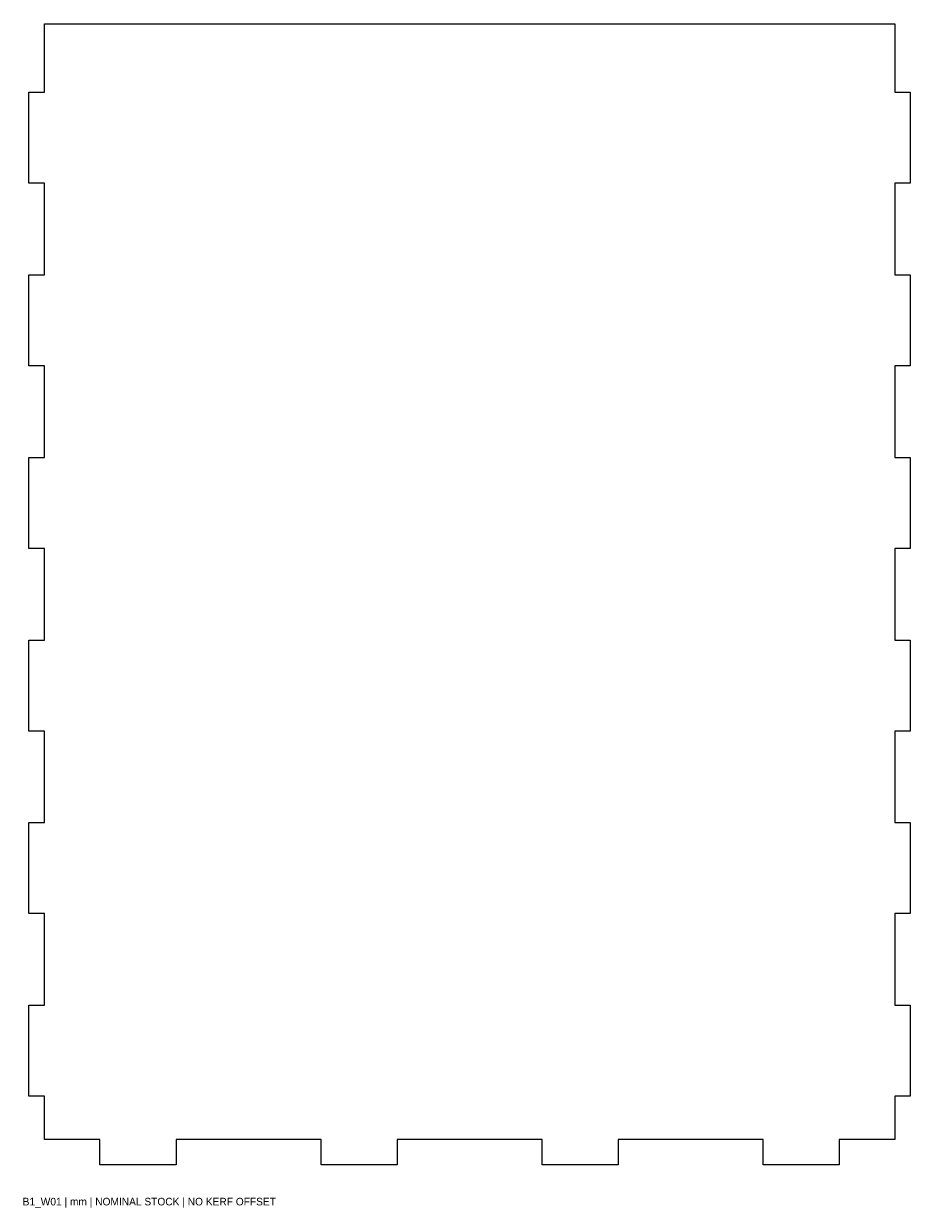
# Model space of a CAD drawing. Header units: millimetres. Extents: x 0 to 350, y -17 to 450.
import ezdxf

# ---------------------------------------------------------------- set-up
doc = ezdxf.new("R2010")
doc.units = ezdxf.units.MM
doc.layers.add('CUT', color=1, linetype='Continuous')
doc.layers.add('REFERENCE', color=5, linetype='Continuous')

msp = doc.modelspace()

# ---------------------------------------------------------------- linework, layer by layer
at = {"layer": 'CUT'}
for p, q in [((8.6, 422.95), (8.6, 450)), ((8.6, 450), (343.9, 450)), ((343.9, 450), (343.9, 422.95)), ((2.5, 387.05), (2.5, 422.95)), ((2.5, 422.95), (8.6, 422.95)), ((343.9, 422.95), (350, 422.95)), ((350, 422.95), (350, 387.05)), ((8.6, 387.05), (2.5, 387.05)), ((8.6, 350.95), (8.6, 387.05)), ((350, 387.05), (343.9, 387.05)), ((343.9, 387.05), (343.9, 350.95)), ((2.5, 315.05), (2.5, 350.95)), ((2.5, 350.95), (8.6, 350.95)), ((343.9, 350.95), (350, 350.95)), ((350, 350.95), (350, 315.05)), ((8.6, 315.05), (2.5, 315.05)), ((8.6, 278.95), (8.6, 315.05)), ((350, 315.05), (343.9, 315.05)), ((343.9, 315.05), (343.9, 278.95)), ((2.5, 278.95), (8.6, 278.95)), ((2.5, 243.05), (2.5, 278.95)), ((343.9, 278.95), (350, 278.95)), ((350, 278.95), (350, 243.05)), ((8.6, 243.05), (2.5, 243.05)), ((8.6, 206.95), (8.6, 243.05)), ((350, 243.05), (343.9, 243.05)), ((343.9, 243.05), (343.9, 206.95)), ((2.5, 171.05), (2.5, 206.95)), ((2.5, 206.95), (8.6, 206.95)), ((343.9, 206.95), (350, 206.95)), ((350, 206.95), (350, 171.05)), ((8.6, 171.05), (2.5, 171.05)), ((8.6, 134.95), (8.6, 171.05)), ((350, 171.05), (343.9, 171.05)), ((343.9, 171.05), (343.9, 134.95)), ((2.5, 99.05), (2.5, 134.95)), ((2.5, 134.95), (8.6, 134.95)), ((343.9, 134.95), (350, 134.95)), ((350, 134.95), (350, 99.05)), ((8.6, 99.05), (2.5, 99.05)), ((8.6, 62.95), (8.6, 99.05)), ((350, 99.05), (343.9, 99.05)), ((343.9, 99.05), (343.9, 62.95)), ((2.5, 27.05), (2.5, 62.95)), ((2.5, 62.95), (8.6, 62.95)), ((343.9, 62.95), (350, 62.95)), ((350, 62.95), (350, 27.05)), ((8.6, 27.05), (2.5, 27.05)), ((8.6, 10), (8.6, 27.05)), ((350, 27.05), (343.9, 27.05)), ((343.9, 27.05), (343.9, 10)), ((30.5, 10), (8.6, 10)), ((30.5, 0), (30.5, 10)), ((117.67, 10), (60.5, 10)), ((60.5, 10), (60.5, 0)), ((117.67, 0), (117.67, 10)), ((204.83, 10), (147.67, 10)), ((147.67, 10), (147.67, 0)), ((204.83, 0), (204.83, 10)), ((292, 10), (234.83, 10)), ((234.83, 10), (234.83, 0)), ((292, 0), (292, 10)), ((343.9, 10), (322, 10)), ((322, 10), (322, 0)), ((60.5, 0), (30.5, 0)), ((147.67, 0), (117.67, 0)), ((234.83, 0), (204.83, 0)), ((322, 0), (292, 0))]:
    msp.add_line(p, q, dxfattribs=at)

# ---------------------------------------------------------------- texts
at = {"layer": 'REFERENCE'}
msp.add_text('B1_W01 | mm | NOMINAL STOCK | NO KERF OFFSET', height=3, dxfattribs=at).set_placement((0, -16))

doc.saveas('drawing.dxf')
